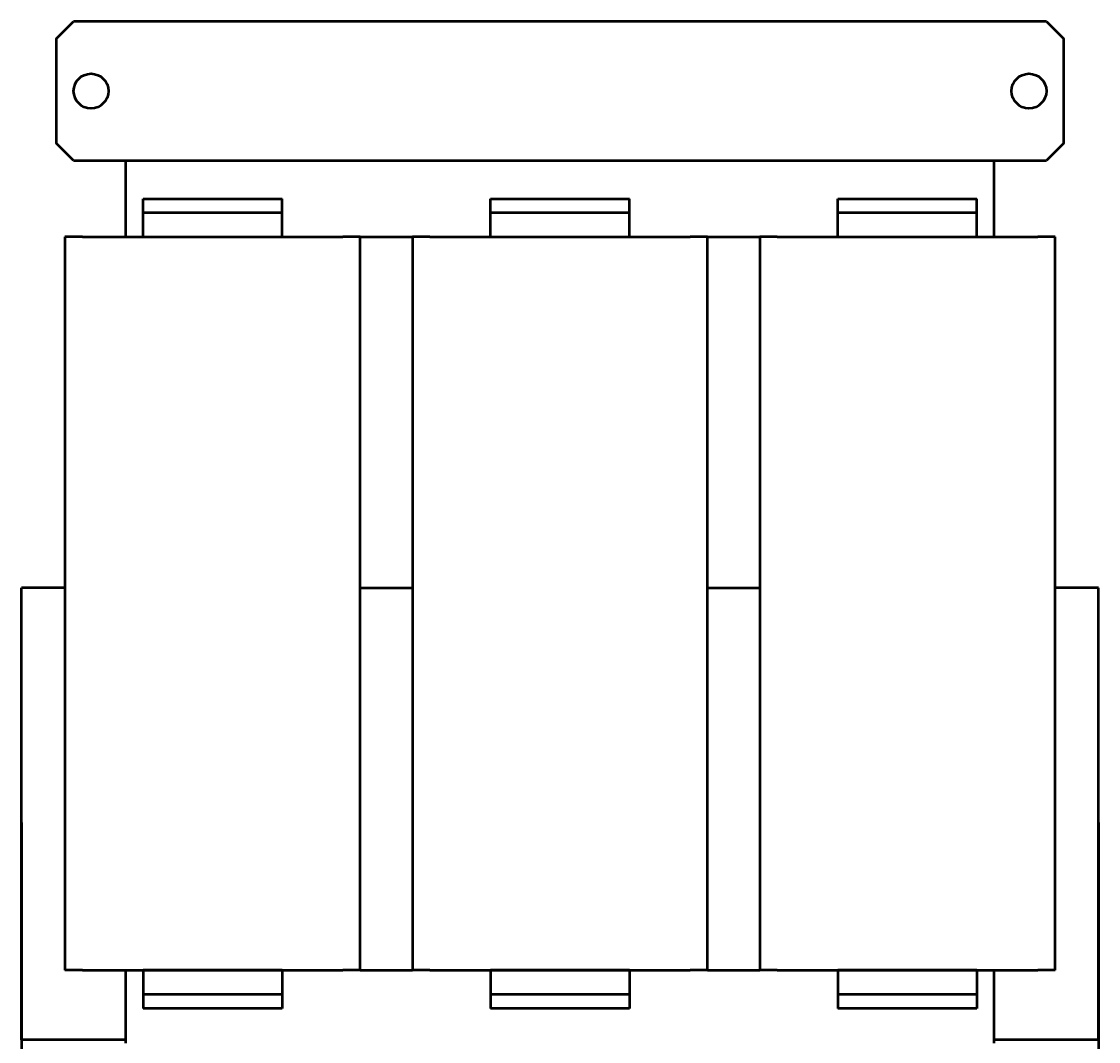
# Model space of a CAD drawing. Header units: millimetres. Extents: x 251 to 2146, y -1058 to 1138.
# Tile 2 of 4: x 298 to 918, y -235 to 352. Entities that reach past the tile are written whole.
import ezdxf

# ---------------------------------------------------------------- set-up
doc = ezdxf.new("R2010")
doc.units = ezdxf.units.MM
doc.layers.get('Defpoints').update_dxf_attribs({"lineweight": 25})
doc.layers.add('Осн_СБ', color=7, linetype='Continuous', lineweight=50)
doc.styles.add('ГОСТ', font='isocpeui.ttf')
doc.dimstyles.new('ISO-25', dxfattribs={"dimtxt": 3.5, "dimasz": 2.5, "dimexe": 1.25, "dimexo": 0.625, "dimtad": 1, "dimdec": 0, "dimtxsty": 'ГОСТ', "dimcen": 2.5, "dimclrd": 256, "dimclre": 256, "dimclrt": 256, "dimadec": 0, "dimazin": 0, "dimtfac": 1, "dimtdec": 0, "dimtmove": 0, "dimatfit": 3, "dimfxl": 1, "dimlwd": -1, "dimlwe": -1, "dimarcsym": 0})

# ---------------------------------------------------------------- blocks, each defined once
blk = doc.blocks.new('*D344')
at = {"layer": 'Defpoints', "color": 0, "transparency": 16777216}
for p in [(298.3, -103.76), (918.3, -103.76), (918.3, -393.78)]:
    blk.add_point(p, dxfattribs=at)
at = {"layer": 'Осн_СБ', "transparency": 16777216}
for p, q in [((298.3, -108.76), (298.3, -403.78)), ((918.3, -108.76), (918.3, -403.78)), ((318.3, -393.78), (898.3, -393.78))]:
    blk.add_line(p, q, dxfattribs=at)
for points in [[(318.3, -390.45), (318.3, -397.12), (298.3, -393.78)], [(898.3, -390.45), (898.3, -397.12), (918.3, -393.78)]]:
    blk.add_solid(points, dxfattribs=at)
at = {"layer": 'Осн_СБ', "transparency": 16777216, "insert": (608.3, -374.78), "char_height": 28, "attachment_point": 5, "style": 'ГОСТ'}
blk.add_mtext('620', dxfattribs=at)

msp = doc.modelspace()

# ---------------------------------------------------------------- linework, layer by layer
at = {"layer": 'Осн_СБ'}
for p, q in [((318.3, 342.24), (328.3, 352.24)), ((888.3, 352.24), (328.3, 352.24)), ((888.3, 352.24), (898.3, 342.24)), ((318.3, 342.24), (318.3, 282.24)), ((898.3, 282.24), (898.3, 342.24)), ((328.3, 272.24), (318.3, 282.24)), ((898.3, 282.24), (888.3, 272.24)), ((328.3, 272.24), (888.3, 272.24)), ((358.3, 228.24), (358.3, 272.24)), ((858.3, 228.24), (858.3, 272.24)), ((368.3, 242.24), (368.3, 250.24)), ((368.3, 250.24), (448.3, 250.24)), ((448.3, 242.24), (448.3, 250.24)), ((568.3, 242.24), (568.3, 250.24)), ((568.3, 250.24), (648.3, 250.24)), ((648.3, 242.24), (648.3, 250.24)), ((768.3, 250.24), (848.3, 250.24)), ((768.3, 242.24), (768.3, 250.24)), ((848.3, 242.24), (848.3, 250.24)), ((368.3, 228.24), (368.3, 242.24)), ((368.3, 242.24), (448.3, 242.24)), ((448.3, 228.24), (448.3, 242.24)), ((568.3, 228.24), (568.3, 242.24)), ((568.3, 242.24), (648.3, 242.24)), ((648.3, 228.24), (648.3, 242.24)), ((768.3, 228.24), (768.3, 242.24)), ((768.3, 242.24), (848.3, 242.24)), ((848.3, 228.24), (848.3, 242.24)), ((333.3, 228.24), (323.3, 228.24)), ((323.3, 228.24), (323.3, -193.76)), ((333.3, 228.24), (483.3, 228.24)), ((493.3, 228.24), (483.3, 228.24)), ((493.3, -193.76), (493.3, 228.24)), ((493.3, 228.24), (523.3, 228.24)), ((533.3, 228.24), (523.3, 228.24)), ((523.3, 228.24), (523.3, -193.76)), ((533.3, 228.24), (683.3, 228.24)), ((693.3, 228.24), (683.3, 228.24)), ((693.3, -193.76), (693.3, 228.24)), ((693.3, 228.24), (723.3, 228.24)), ((733.3, 228.24), (723.3, 228.24)), ((723.3, 228.24), (723.3, -193.76)), ((733.3, 228.24), (883.3, 228.24)), ((893.3, 228.24), (883.3, 228.24)), ((893.3, -193.76), (893.3, 228.24)), ((323.3, 26.24), (298.3, 26.24)), ((298.3, -233.76), (298.3, 26.24)), ((493.3, 26.24), (523.3, 26.24)), ((693.3, 26.24), (723.3, 26.24)), ((918.3, 26.24), (893.3, 26.24)), ((918.3, -233.76), (918.3, 26.24)), ((333.3, -193.76), (323.3, -193.76)), ((333.3, -193.76), (483.3, -193.76)), ((358.3, -235.76), (358.3, -193.76)), ((368.3, -193.76), (368.3, -207.76)), ((448.3, -193.76), (368.3, -193.76)), ((448.3, -193.76), (448.3, -207.76)), ((493.3, -193.76), (483.3, -193.76)), ((493.3, -193.76), (523.3, -193.76)), ((533.3, -193.76), (523.3, -193.76)), ((533.3, -193.76), (683.3, -193.76)), ((568.3, -193.76), (568.3, -207.76)), ((648.3, -193.76), (568.3, -193.76)), ((648.3, -193.76), (648.3, -207.76)), ((693.3, -193.76), (683.3, -193.76)), ((693.3, -193.76), (723.3, -193.76)), ((733.3, -193.76), (723.3, -193.76)), ((733.3, -193.76), (883.3, -193.76)), ((768.3, -193.76), (768.3, -207.76)), ((848.3, -193.76), (768.3, -193.76)), ((848.3, -193.76), (848.3, -207.76)), ((858.3, -235.76), (858.3, -193.76)), ((893.3, -193.76), (883.3, -193.76)), ((448.3, -207.76), (368.3, -207.76)), ((368.3, -207.76), (368.3, -215.76)), ((448.3, -207.76), (448.3, -215.76)), ((568.3, -207.76), (568.3, -215.76)), ((648.3, -207.76), (568.3, -207.76)), ((648.3, -207.76), (648.3, -215.76)), ((768.3, -207.76), (768.3, -215.76)), ((848.3, -207.76), (768.3, -207.76)), ((848.3, -207.76), (848.3, -215.76)), ((448.3, -215.76), (368.3, -215.76)), ((648.3, -215.76), (568.3, -215.76)), ((848.3, -215.76), (768.3, -215.76)), ((358.3, -233.76), (298.3, -233.76)), ((918.3, -233.76), (858.3, -233.76))]:
    msp.add_line(p, q, dxfattribs=at)
for centre in [(338.3, 312.24), (878.3, 312.24)]:
    msp.add_circle(centre, 10, dxfattribs=at)

# ---------------------------------------------------------------- dimensions: what is measured, and where the dimension line sits
dim = msp.add_linear_dim(base=(918.3, -393.78), p1=(298.3, -103.76), p2=(918.3, -103.76), dimstyle='ISO-25', dxfattribs=at)
dim.commit()
dim.dimension.update_dxf_attribs({"geometry": '*D344', "text_midpoint": (608.3, -374.78)})

doc.saveas('drawing.dxf')
